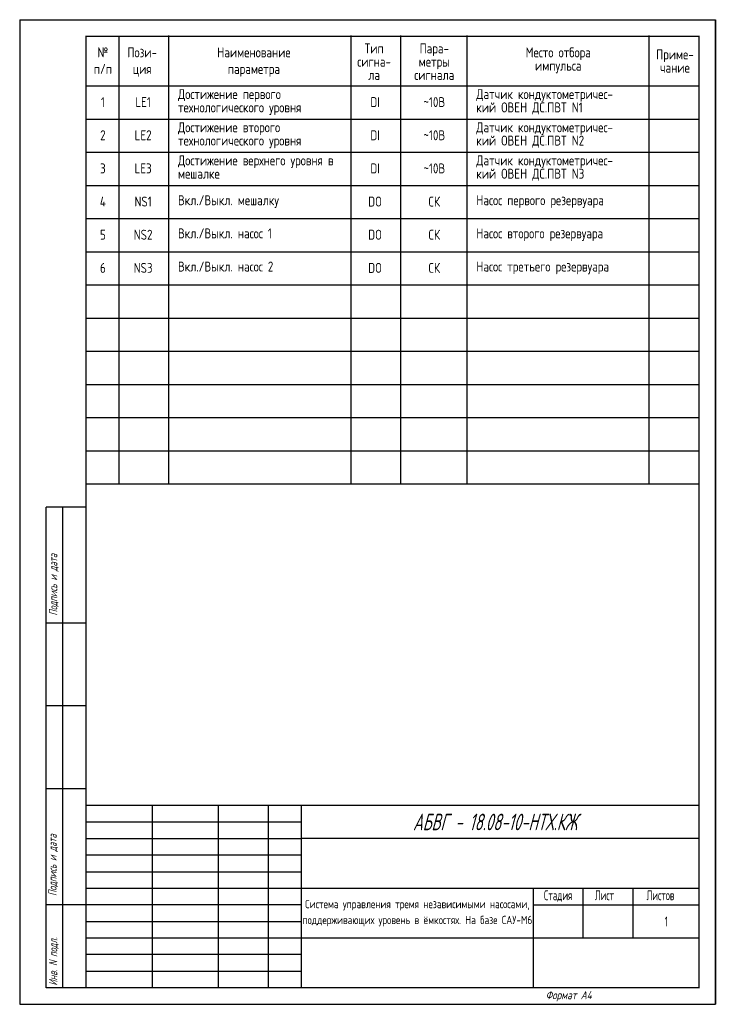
# Model space of a CAD drawing. Header units: millimetres. Extents: x 0 to 212, y 0 to 297.
import ezdxf
from ezdxf.enums import TextEntityAlignment as Align

# ---------------------------------------------------------------- set-up
doc = ezdxf.new("R2010")
doc.units = ezdxf.units.MM
for name, color, linetype in [('_FORMAT OSNOVNAJA', 1, 'Continuous'), ('_TABLITSA OSNOVNAJA', 3, 'Continuous'), ('_TABLITSA TONKAJA', 2, 'Continuous'), ('Текст', 7, 'Continuous'), ('Форматка', 4, 'Continuous')]:
    doc.layers.add(name, color=color, linetype=linetype)
doc.layers.add('Слой1', color=10, linetype='Continuous', lineweight=200, plot=False)
doc.styles.add('35', font='Gost.shx', dxfattribs={"width": 0.7, "oblique": 15, "height": 3.5})
doc.styles.add('Arial', font='Gost.shx')
doc.styles.add('Romans8', font='Gost.shx', dxfattribs={"width": 0.8, "height": 3})
doc.styles.add('ГОСТ 2.304', font='Gost.shx')

msp = doc.modelspace()

# ---------------------------------------------------------------- linework, layer by layer
at = {"ltscale": 100}
for p, q in [((30, 157), (30, 292)), ((44.99, 157), (44.99, 292.23)), ((99.99, 157), (99.99, 292.23)), ((114.99, 157), (114.99, 292.23)), ((134.99, 157), (134.99, 292.23)), ((189.99, 157), (189.99, 292.23)), ((20, 277), (205, 277)), ((20, 267), (205, 267)), ((20, 257), (205, 257)), ((20, 247), (205, 247)), ((20, 237), (205, 237)), ((20, 227), (205, 227)), ((20, 217), (205, 217)), ((20, 207), (205, 207)), ((20, 197), (205, 197)), ((20, 187), (205, 187)), ((20, 177), (205, 177)), ((20, 167), (205, 167)), ((20, 157), (205, 157))]:
    msp.add_line(p, q, dxfattribs=at)
at = {"color": 7, "const_width": 0.35}
msp.add_lwpolyline([(205, 5), (20, 5), (20, 292), (205, 292)], close=True, dxfattribs=at)
at = {"layer": '_FORMAT OSNOVNAJA', "color": 7}
for p, q in [((20, 60), (20, 5)), ((205, 60), (20, 60))]:
    msp.add_line(p, q, dxfattribs=at)
at = {"layer": '_TABLITSA OSNOVNAJA', "color": 7}
for p, q in [((40, 60), (40, 5)), ((60, 5), (60, 60)), ((75, 60), (75, 5)), ((85, 5), (85, 60)), ((205, 50), (85, 50)), ((85, 35), (205, 35)), ((155, 35), (155, 5)), ((170, 20), (170, 35)), ((185, 35), (185, 20)), ((155, 30), (205, 30)), ((205, 20), (85, 20))]:
    msp.add_line(p, q, dxfattribs=at)
at = {"layer": '_TABLITSA TONKAJA', "color": 7}
for p, q in [((20, 55), (85, 55)), ((20, 50), (85, 50)), ((85, 45), (20, 45)), ((85, 45), (20, 45)), ((20, 40), (85, 40)), ((20, 40), (85, 40)), ((20, 35), (85, 35)), ((20, 35), (85, 35)), ((85, 30), (20, 30)), ((85, 30), (20, 30)), ((20, 25), (85, 25)), ((20, 25), (85, 25)), ((85, 20), (20, 20)), ((85, 20), (20, 20)), ((85, 15), (20, 15)), ((85, 15), (20, 15)), ((20, 10), (85, 10)), ((20, 10), (85, 10))]:
    msp.add_line(p, q, dxfattribs=at)
at = {"layer": 'Слой1', "color": 7, "linetype": 'ByBlock', "lineweight": -3, "ltscale": 0.4}
for p, q in [((0, 297), (210, 297)), ((0, 0), (210, 0))]:
    msp.add_line(p, q, dxfattribs=at)
at = {"layer": 'Слой1', "color": 7, "lineweight": -3}
for p, q in [((210, 0), (210, 297)), ((210, 297), (210, 0)), ((210, 297), (210, 0)), ((0, 297), (0, 0)), ((0, 297), (0, 0))]:
    msp.add_line(p, q, dxfattribs=at)
at = {"layer": 'Форматка', "color": 7, "lineweight": -3}
for p, q in [((20, 150), (8, 150)), ((8, 5), (8, 150)), ((13, 5), (13, 150)), ((20, 115), (8, 115)), ((20, 90), (8, 90)), ((20, 65), (8, 65)), ((20, 30), (8, 30)), ((20, 5), (8, 5))]:
    msp.add_line(p, q, dxfattribs=at)

# ---------------------------------------------------------------- texts
at = {"lineweight": -3, "style": 'Arial', "oblique": 15, "width": 0.8}
msp.add_text('АБВГ - 18.08-10-НТХ.КЖ ', height=5, dxfattribs=at).set_placement((170.33, 55), align=Align.MIDDLE_RIGHT)
at = {"ltscale": 100, "char_height": 3, "width": 3.0641, "attachment_point": 1, "style": 'ГОСТ 2.304'}
for s, insert in [('\\pxqc;№ \\Pп/п^I', (23.58, 288.64)), ('\\pxqc;Пози-\\Pция', (35.44, 288.64)), ('\\pxqc;Наименование \\Pпараметра', (69.15, 288.64)), ('\\pxqc;1', (23.58, 273.64)), ('\\pxqc;LE1', (35.72, 273.64)), ('\\pxqc;DI', (105.72, 273.64)), ('\\pxqc;~10В', (123.58, 273.64)), ('\\pxqc;2', (23.58, 263.64)), ('\\pxqc;LE2', (35.72, 263.64)), ('\\pxqc;DI', (105.72, 263.64)), ('\\pxqc;~10В', (123.58, 263.64)), ('\\pxqc;3', (23.58, 253.64)), ('\\pxqc;LE3', (35.72, 253.64)), ('\\pxqc;DI', (105.72, 253.64)), ('\\pxqc;~10В', (123.58, 253.64)), ('\\pxqc;4', (23.58, 243.64)), ('\\pxqc;NS1', (35.72, 243.64)), ('\\pxqc;DO', (105.72, 243.64)), ('\\pxqc;СК', (123.58, 243.64)), ('\\pxqc;5', (23.58, 233.64)), ('\\pxqc;NS2', (35.72, 233.64)), ('\\pxqc;DO', (105.72, 233.64)), ('\\pxqc;СК', (123.58, 233.64)), ('\\pxqc;6', (23.58, 223.64)), ('\\pxqc;NS3', (35.72, 223.64)), ('\\pxqc;DO', (105.72, 223.64)), ('\\pxqc;СК', (123.58, 223.64))]:
    msp.add_mtext(s, dxfattribs=dict(at, insert=insert))
at = {"ltscale": 100, "char_height": 3, "attachment_point": 1, "line_spacing_factor": 0.8, "style": 'ГОСТ 2.304'}
for s, insert, width in [('\\pxqc;Тип\\Pсигна-\\Pла', (105.43, 289.83), 3.0641), ('\\pxqc;Пара-\\Pметры\\Pсигнала', (123.58, 289.83), 3.0641), ('\\pxqc;Место отбора\\Pимпульса', (142.43, 288.63), 40.1756), ('\\pxqc;Приме-\\Pчание', (196.2, 288.02), 3.0641), ('\\pxql;Достижение первого ^Jтехнологического уровня ^J', (47.78, 276.04), 48.0641), ('\\pxql;Датчик кондуктометричес-\\Pкий ОВЕН ДС.ПВТ N1', (137.78, 276.04), 52.4927), ('\\pxql;Достижение второго ^Jтехнологического уровня^J', (47.78, 266.04), 48.0641), ('\\pxql;Датчик кондуктометричес-\\Pкий ОВЕН ДС.ПВТ N2', (137.78, 266.04), 53.0641), ('\\pxql;Достижение верхнего уровня в мешалке', (47.78, 256.04), 48.0641), ('\\pxql;Датчик кондуктометричес-\\Pкий ОВЕН ДС.ПВТ N3', (137.78, 256.04), 52.0641), ('\\pxql;Вкл./Выкл. мешалку', (47.78, 244.04), 48.0641), ('\\pxql;Насос первого резервуара^J', (137.78, 244.04), 51.9213), ('\\pxql;Вкл./Выкл. насос 1', (47.78, 234.04), 48.0641), ('\\pxql;Насос второго резервуара^J', (137.78, 234.04), 53.3498), ('\\pxql;Вкл./Выкл. насос 2', (47.78, 224.04), 48.0641), ('\\pxql;Насос третьего резервуара^J', (137.78, 224.04), 53.3498)]:
    msp.add_mtext(s, dxfattribs=dict(at, insert=insert, width=width))
at = {"insert": (120, 27.5), "char_height": 2.5, "width": 70, "attachment_point": 5, "line_spacing_factor": 0.7, "style": 'Arial'}
msp.add_mtext('\\pxqcsm1.15;Система управления тремя независимыми насосами, поддерживающих уровень в ёмкостях. На базе САУ-М6^J', dxfattribs=at)
at = {"layer": 'Текст', "color": 7, "ltscale": 6.666667, "char_height": 3, "style": 'Romans8'}
for s, insert, width, attachment_point in [('Стадия', (162.5, 34.4), 15, 2), ('\\pi3.55;Лист', (170, 34.4), 15, 1), ('\\pi4.1499;Листов', (185, 34.4), 20, 1)]:
    msp.add_mtext(s, dxfattribs=dict(at, insert=insert, width=width, attachment_point=attachment_point))
at = {"layer": 'Текст', "color": 7, "ltscale": 100, "insert": (195.13, 25), "char_height": 3, "width": 19.7446, "attachment_point": 5, "style": 'Romans8'}
msp.add_mtext('\\A1;1', dxfattribs=at)
at = {"layer": 'Форматка', "color": 7, "lineweight": -3, "style": '35', "oblique": 15, "width": 0.9}
for s, p in [('Подпись и дата', (11.34, 117.25)), ('Подпись и дата', (11.14, 32.67)), ('Инв. N подл.', (11.34, 5.63))]:
    msp.add_text(s, height=2.5, rotation=90, dxfattribs=at).set_placement(p)
at = {"layer": 'Форматка', "color": 7, "lineweight": -3, "style": '35', "oblique": 15}
msp.add_text('Формат А4', height=2.5, dxfattribs=at).set_placement((158.72, 1.53))

doc.saveas('drawing.dxf')
